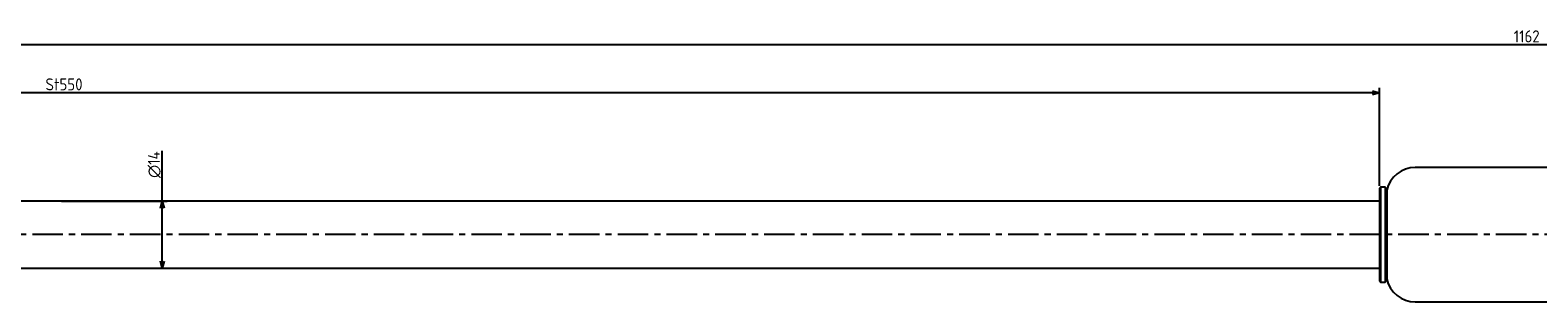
# Model space of a CAD drawing. Extents: x -798 to 411, y -8 to 53.
# Tile 2 of 3: x -508 to -194, y -4 to 53. Entities that reach past the tile are written whole.
import ezdxf

# ---------------------------------------------------------------- set-up
doc = ezdxf.new("R2010")
doc.units = 0
doc.header["$LTSCALE"] = 0.2
doc.linetypes.add('CENTER', pattern=[50.8, 31.75, -6.35, 6.35, -6.35])
doc.layers.get('0').update_dxf_attribs({"linetype": 'CONTINUOUS'})
doc.layers.get('DEFPOINTS').update_dxf_attribs({"linetype": 'CONTINUOUS'})
for name, color, linetype in [('18-0-CON', 3, 'CONTINUOUS'), ('18-2-CEN', 1, 'CENTER'), ('35-0-CON', 7, 'CONTINUOUS')]:
    doc.layers.add(name, color=color, linetype=linetype)
doc.styles.add('DIMENSION', font='isocp.shx', dxfattribs={"bigfont": 'bigfont.shx'})
doc.dimstyles.get("Standard").update_dxf_attribs({"dimtxt": 0.18, "dimasz": 0.18, "dimexe": 0.18, "dimexo": 0.0625, "dimgap": 0.09, "dimtad": 0, "dimtih": 1, "dimtoh": 1, "dimzin": 0, "dimcen": 0.09, "dimazin": 3, "dimtfac": 1, "dimtofl": 0, "dimtmove": 0, "dimatfit": 3})

# ---------------------------------------------------------------- blocks, each defined once
blk = doc.blocks.new('_OPEN30')
at = {"color": 0, "linetype": 'BYBLOCK'}
for p, q in [((-1, 0.27), (0, 0)), ((0, 0), (-1, -0.27)), ((0, 0), (-1, 0))]:
    blk.add_line(p, q, dxfattribs=at)
blk = doc.blocks.new('*U98')
at = {"layer": '18-0-CON', "color": 161, "style": 'DIMENSION'}
blk.add_text('St550', height=2.5, dxfattribs=at).set_placement((-504.33, 40.5))
blk = doc.blocks.new('*D47')
at = {"layer": '18-0-CON', "color": 161}
for p, q in [((-776.47, 17.94), (-776.47, 41)), ((-226.47, 20.64), (-226.47, 41)), ((-227.97, 40), (-774.97, 40))]:
    blk.add_line(p, q, dxfattribs=at)
at = {"layer": 'DEFPOINTS', "color": 0}
for p in [(-776.47, 40), (-226.47, 20.14), (-776.47, 17.44)]:
    blk.add_point(p, dxfattribs=at)
at = {"layer": '18-0-CON'}
blk.add_blockref('*U98', (0, 0), dxfattribs=at)
at = {"layer": '18-0-CON', "color": 161, "xscale": 1.5, "yscale": 1.5, "zscale": 1.5, "rotation": 180}
blk.add_blockref('_OPEN30', (-776.47, 40), dxfattribs=at)
at = {"layer": '18-0-CON', "color": 161, "xscale": 1.5, "yscale": 1.5, "zscale": 1.5}
blk.add_blockref('_OPEN30', (-226.47, 40), dxfattribs=at)
blk = doc.blocks.new('*U99')
at = {"layer": '18-0-CON', "color": 161, "style": 'DIMENSION'}
blk.add_text('∅14', height=2.5, rotation=90, dxfattribs=at).set_placement((-480.5, 22.25))
blk = doc.blocks.new('*D49')
at = {"layer": '18-0-CON', "color": 161}
for p, q in [((-480, 17.44), (-480, 27.88)), ((-500.97, 17.44), (-479, 17.44)), ((-480, 4.94), (-480, 15.94)), ((-500.97, 3.44), (-479, 3.44))]:
    blk.add_line(p, q, dxfattribs=at)
at = {"layer": 'DEFPOINTS', "color": 0}
for p in [(-501.47, 17.44), (-501.47, 3.44), (-480, 3.44)]:
    blk.add_point(p, dxfattribs=at)
at = {"layer": '18-0-CON'}
blk.add_blockref('*U99', (0, 0), dxfattribs=at)
at = {"layer": '18-0-CON', "color": 161, "xscale": 1.5, "yscale": 1.5, "zscale": 1.5}
for p, rotation in [((-480, 17.44), 90), ((-480, 3.44), 270)]:
    blk.add_blockref('_OPEN30', p, dxfattribs=dict(at, rotation=rotation))
blk = doc.blocks.new('*U95')
at = {"layer": '18-0-CON', "color": 161, "style": 'DIMENSION'}
blk.add_text('1162', height=2.5, dxfattribs=at).set_placement((-198.55, 50.5))
blk = doc.blocks.new('*D51')
at = {"layer": '18-0-CON', "color": 161}
for p, q in [((-776.47, 17.94), (-776.47, 51)), ((385.53, 20.89), (385.53, 51)), ((384.03, 50), (-774.97, 50))]:
    blk.add_line(p, q, dxfattribs=at)
at = {"layer": 'DEFPOINTS', "color": 0}
for p in [(-776.47, 50), (385.53, 20.39), (-776.47, 17.44)]:
    blk.add_point(p, dxfattribs=at)
at = {"layer": '18-0-CON', "color": 161, "xscale": 1.5, "yscale": 1.5, "zscale": 1.5, "rotation": 180}
blk.add_blockref('_OPEN30', (-776.47, 50), dxfattribs=at)
at = {"layer": '18-0-CON'}
blk.add_blockref('*U95', (0, 0), dxfattribs=at)
at = {"layer": '18-0-CON', "color": 161, "xscale": 1.5, "yscale": 1.5, "zscale": 1.5}
blk.add_blockref('_OPEN30', (385.53, 50), dxfattribs=at)

msp = doc.modelspace()

# ---------------------------------------------------------------- linework, layer by layer
at = {"layer": '18-2-CEN'}
msp.add_line((403.525, 10.437), (-790.475, 10.437), dxfattribs=at)
at = {"layer": '35-0-CON'}
for p, q in [((377.325, 24.437), (-219.057, 24.437)), ((-226.275, 20.337), (-226.475, 20.137)), ((-226.475, 20.137), (-226.475, 0.737)), ((-225.297, 20.337), (-226.275, 20.337)), ((-226.275, 20.337), (-226.275, 0.537)), ((-225.097, 20.137), (-225.297, 20.337)), ((-225.297, 20.337), (-225.297, 0.537)), ((-224.981, 19.705), (-225.097, 20.137)), ((-225.097, 20.137), (-225.097, 0.737)), ((-224.981, 19.705), (-224.981, 1.169)), ((-226.475, 17.437), (-776.475, 17.437)), ((-776.475, 3.437), (-226.475, 3.437)), ((-226.475, 0.737), (-226.275, 0.537)), ((-226.275, 0.537), (-225.297, 0.537)), ((-225.297, 0.537), (-225.097, 0.737)), ((-225.097, 0.737), (-224.981, 1.169)), ((-219.057, -3.563), (377.325, -3.563))]:
    msp.add_line(p, q, dxfattribs=at)
for centre, start, end in [((-219.057, 18.362), 90, 167.2273), ((-219.057, 2.512), 192.7727, 270)]:
    msp.add_arc(centre, 6.075, start, end, dxfattribs=at)

# ---------------------------------------------------------------- dimensions: what is measured, and where the dimension line sits
at = {"layer": '18-0-CON'}
dim = msp.add_linear_dim(base=(-776.475, 50), p1=(385.525, 20.387), p2=(-776.475, 17.437), dimstyle='Standard', override={"dimscale": 1}, dxfattribs=at)
dim.commit()
dim.dimension.update_dxf_attribs({"geometry": '*D51', "text_midpoint": (-195.475, 51.75)})
dim = msp.add_linear_dim(base=(-776.475, 40), p1=(-226.475, 20.137), p2=(-776.475, 17.437), dimstyle='Standard', override={"dimscale": 1, "dimpost": 'St<>'}, dxfattribs=at)
dim.commit()
dim.dimension.update_dxf_attribs({"geometry": '*D47', "text_midpoint": (-500, 40), "dimtype": 128})
dim = msp.add_linear_dim(base=(-480, 3.437), p1=(-501.475, 17.437), p2=(-501.475, 3.437), angle=90, dimstyle='Standard', override={"dimscale": 1, "dimpost": '%%c<>'}, dxfattribs=at)
dim.commit()
dim.dimension.update_dxf_attribs({"geometry": '*D49', "text_midpoint": (-480, 25), "dimtype": 128})

doc.saveas('drawing.dxf')
